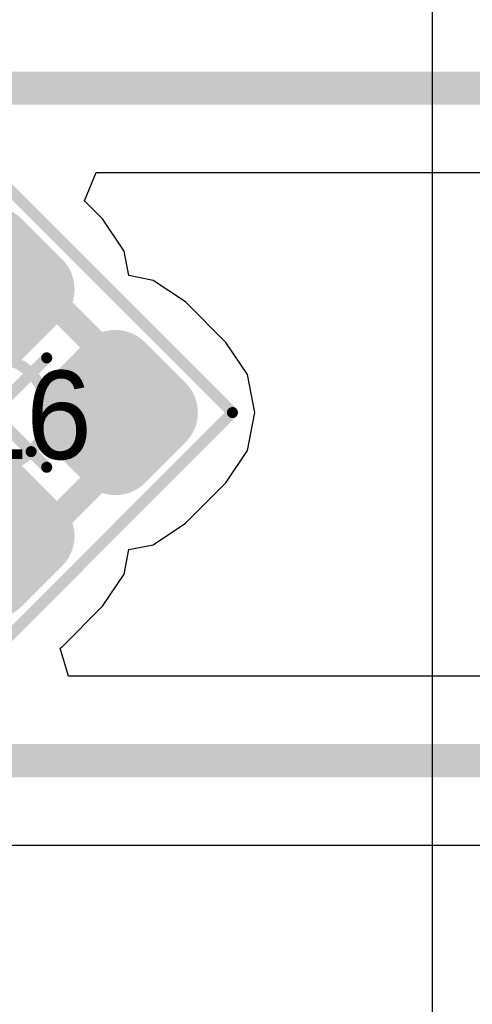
# Model space of a CAD drawing. Header units: millimetres. Extents: x -0.08 to 3.17, y -0.08 to 4.88.
# Tile 98 of 256: x 0.2 to 0.28, y 1.89 to 2.06. Entities that reach past the tile are written whole.
import ezdxf

# ---------------------------------------------------------------- set-up
doc = ezdxf.new("R2010")
doc.units = ezdxf.units.MM
doc.header["$MEASUREMENT"] = 0
for name, color, linetype in [('BottomOverlay', 54, 'Continuous'), ('Mechanical13', 56, 'Continuous'), ('Mechanical15', 56, 'Continuous'), ('Mechanical2', 216, 'Continuous'), ('TopLayer', 1, 'Continuous'), ('TopPaste', 8, 'Continuous'), ('TopSolder', 216, 'Continuous')]:
    doc.layers.add(name, color=color, linetype=linetype)

# ---------------------------------------------------------------- blocks, each defined once
blk = doc.blocks.new('SMLP34RGB2W_542')
at = {"layer": 'Mechanical13', "const_width": 0.0047244}
for points in [[(-0.0216535, 0.0216535), (0.0216535, 0.0216535)], [(-0.0216535, -0.0216535), (-0.0216535, 0.0216535)], [(0.0216535, -0.0216535), (0.0216535, 0.0216535)], [(-0.0216535, -0.0216535), (0.0216535, -0.0216535)]]:
    blk.add_lwpolyline(points, dxfattribs=at)
at = {"layer": 'Mechanical13', "const_width": 0.0023622}
for points in [[(-0.0228346, 0.0216535, 1), (-0.0204724, 0.0216535, 1)], [(-0.0228346, 0.0216535, 1), (-0.0204724, 0.0216535, 1)], [(0.0204724, 0.0216535, 1), (0.0228346, 0.0216535, 1)], [(0.0204724, 0.0216535, 1), (0.0228346, 0.0216535, 1)], [(-0.0228346, -0.0216535, 1), (-0.0204724, -0.0216535, 1)], [(-0.0228346, -0.0216535, 1), (-0.0204724, -0.0216535, 1)], [(0.0204724, -0.0216535, 1), (0.0228346, -0.0216535, 1)], [(0.0204724, -0.0216535, 1), (0.0228346, -0.0216535, 1)]]:
    blk.add_lwpolyline(points, format="xyb", close=True, dxfattribs=at)
at = {"layer": 'Mechanical13'}
blk.add_solid([(-0.0216533, -0.0216536), (-0.0078739, -0.0216536), (-0.0216533, -0.0078742), (-0.0078739, -0.0078742)], dxfattribs=at)
at = {"layer": 'Mechanical15', "const_width": 0.0019685}
for points in [[(-0.030315, 0.030315), (0.030315, 0.030315)], [(-0.030315, -0.030315), (-0.030315, 0.030315)], [(0.030315, -0.030315), (0.030315, 0.030315)], [(0, -0.0137795), (0, 0.0137795)], [(-0.0137795, 0), (0.0137795, 0)], [(-0.030315, -0.030315), (0.030315, -0.030315)]]:
    blk.add_lwpolyline(points, dxfattribs=at)
at = {"layer": 'Mechanical15'}
for points, const_width in [([(-0.0308071, 0.030315, 1), (-0.0298229, 0.030315, 1)], 0.0009842), ([(-0.0308071, 0.030315, 1), (-0.0298229, 0.030315, 1)], 0.0009842), ([(0.0298229, 0.030315, 1), (0.0308071, 0.030315, 1)], 0.0009842), ([(0.0298229, 0.030315, 1), (0.0308071, 0.030315, 1)], 0.0009842), ([(-0.0004921, 0.0137795, 1), (0.0004921, 0.0137795, 1)], 0.0009842), ([(0.0098425, 0, 1), (-0.0098425, 0, 1)], 0.0019685), ([(-0.0142716, 0, 1), (-0.0132874, 0, 1)], 0.0009842), ([(-0.0103346, 0, 1), (-0.0093504, 0, 1)], 0.0009842), ([(0.0093504, 0, 1), (0.0103346, 0, 1)], 0.0009842), ([(0.0132874, 0, 1), (0.0142716, 0, 1)], 0.0009842), ([(-0.0004921, -0.0137795, 1), (0.0004921, -0.0137795, 1)], 0.0009842), ([(-0.0308071, -0.030315, 1), (-0.0298229, -0.030315, 1)], 0.0009842), ([(-0.0308071, -0.030315, 1), (-0.0298229, -0.030315, 1)], 0.0009842), ([(0.0298229, -0.030315, 1), (0.0308071, -0.030315, 1)], 0.0009842), ([(0.0298229, -0.030315, 1), (0.0308071, -0.030315, 1)], 0.0009842)]:
    blk.add_lwpolyline(points, format="xyb", close=True, dxfattribs=dict(at, const_width=const_width))
at = {"layer": 'TopLayer', "const_width": 0.0055275}
for points in [[(-0.0234173, 0.0206536, 1), (-0.0178899, 0.0206536, 1)], [(-0.0132125, 0.0206536, 1), (-0.0076851, 0.0206536, 1)], [(0.0076851, 0.0206536, 1), (0.0132125, 0.0206536, 1)], [(0.0178899, 0.0206536, 1), (0.0234173, 0.0206536, 1)], [(-0.0234173, 0.0104488, 1), (-0.0178899, 0.0104488, 1)], [(-0.0132125, 0.0104488, 1), (-0.0076851, 0.0104488, 1)], [(0.0076851, 0.0104488, 1), (0.0132125, 0.0104488, 1)], [(0.0178899, 0.0104488, 1), (0.0234173, 0.0104488, 1)], [(-0.0234173, -0.0104488, 1), (-0.0178899, -0.0104488, 1)], [(-0.0132125, -0.0104488, 1), (-0.0076851, -0.0104488, 1)], [(0.0076851, -0.0104488, 1), (0.0132125, -0.0104488, 1)], [(0.0178899, -0.0104488, 1), (0.0234173, -0.0104488, 1)], [(-0.0234173, -0.0206536, 1), (-0.0178899, -0.0206536, 1)], [(-0.0132125, -0.0206536, 1), (-0.0076851, -0.0206536, 1)], [(0.0076851, -0.0206536, 1), (0.0132125, -0.0206536, 1)], [(0.0178899, -0.0206536, 1), (0.0234173, -0.0206536, 1)]]:
    blk.add_lwpolyline(points, format="xyb", close=True, dxfattribs=at)
at = {"layer": 'TopLayer'}
for points in [[(-0.0104488, 0.0049213), (-0.0104488, 0.0261811), (-0.0206536, 0.0049213), (-0.0206536, 0.0261811)], [(0.0206536, 0.0049213), (0.0206536, 0.0261811), (0.0104488, 0.0049213), (0.0104488, 0.0261811)], [(-0.0049213, 0.0104488), (-0.0049213, 0.0206536), (-0.0261811, 0.0104488), (-0.0261811, 0.0206536)], [(0.0261811, 0.0104488), (0.0261811, 0.0206536), (0.0049213, 0.0104488), (0.0049213, 0.0206536)], [(-0.0206536, -0.0049213), (-0.0206536, -0.0261811), (-0.0104488, -0.0049213), (-0.0104488, -0.0261811)], [(0.0104488, -0.0049213), (0.0104488, -0.0261811), (0.0206536, -0.0049213), (0.0206536, -0.0261811)], [(-0.0261811, -0.0104488), (-0.0261811, -0.0206536), (-0.0049213, -0.0104488), (-0.0049213, -0.0206536)], [(0.0049213, -0.0104488), (0.0049213, -0.0206536), (0.0261811, -0.0104488), (0.0261811, -0.0206536)]]:
    blk.add_solid(points, dxfattribs=at)
at = {"layer": 'TopPaste', "const_width": 0.0055275}
for points in [[(-0.0234173, 0.0206536, 1), (-0.0178899, 0.0206536, 1)], [(-0.0132125, 0.0206536, 1), (-0.0076851, 0.0206536, 1)], [(0.0076851, 0.0206536, 1), (0.0132125, 0.0206536, 1)], [(0.0178899, 0.0206536, 1), (0.0234173, 0.0206536, 1)], [(-0.0234173, 0.0104488, 1), (-0.0178899, 0.0104488, 1)], [(-0.0132125, 0.0104488, 1), (-0.0076851, 0.0104488, 1)], [(0.0076851, 0.0104488, 1), (0.0132125, 0.0104488, 1)], [(0.0178899, 0.0104488, 1), (0.0234173, 0.0104488, 1)], [(-0.0234173, -0.0104488, 1), (-0.0178899, -0.0104488, 1)], [(-0.0132125, -0.0104488, 1), (-0.0076851, -0.0104488, 1)], [(0.0076851, -0.0104488, 1), (0.0132125, -0.0104488, 1)], [(0.0178899, -0.0104488, 1), (0.0234173, -0.0104488, 1)], [(-0.0234173, -0.0206536, 1), (-0.0178899, -0.0206536, 1)], [(-0.0132125, -0.0206536, 1), (-0.0076851, -0.0206536, 1)], [(0.0076851, -0.0206536, 1), (0.0132125, -0.0206536, 1)], [(0.0178899, -0.0206536, 1), (0.0234173, -0.0206536, 1)]]:
    blk.add_lwpolyline(points, format="xyb", close=True, dxfattribs=at)
at = {"layer": 'TopPaste'}
for points in [[(-0.0104488, 0.0049213), (-0.0104488, 0.0261811), (-0.0206536, 0.0049213), (-0.0206536, 0.0261811)], [(0.0206536, 0.0049213), (0.0206536, 0.0261811), (0.0104488, 0.0049213), (0.0104488, 0.0261811)], [(-0.0049213, 0.0104488), (-0.0049213, 0.0206536), (-0.0261811, 0.0104488), (-0.0261811, 0.0206536)], [(0.0261811, 0.0104488), (0.0261811, 0.0206536), (0.0049213, 0.0104488), (0.0049213, 0.0206536)], [(-0.0206536, -0.0049213), (-0.0206536, -0.0261811), (-0.0104488, -0.0049213), (-0.0104488, -0.0261811)], [(0.0104488, -0.0049213), (0.0104488, -0.0261811), (0.0206536, -0.0049213), (0.0206536, -0.0261811)], [(-0.0261811, -0.0104488), (-0.0261811, -0.0206536), (-0.0049213, -0.0104488), (-0.0049213, -0.0206536)], [(0.0049213, -0.0104488), (0.0049213, -0.0206536), (0.0261811, -0.0104488), (0.0261811, -0.0206536)]]:
    blk.add_solid(points, dxfattribs=at)
at = {"layer": 'TopSolder', "const_width": 0.007496}
for points in [[(-0.0244016, 0.0206536, 1), (-0.0169056, 0.0206536, 1)], [(-0.0141968, 0.0206536, 1), (-0.0067008, 0.0206536, 1)], [(0.0067008, 0.0206536, 1), (0.0141968, 0.0206536, 1)], [(0.0169056, 0.0206536, 1), (0.0244016, 0.0206536, 1)], [(-0.0244016, 0.0104488, 1), (-0.0169056, 0.0104488, 1)], [(-0.0141968, 0.0104488, 1), (-0.0067008, 0.0104488, 1)], [(0.0067008, 0.0104488, 1), (0.0141968, 0.0104488, 1)], [(0.0169056, 0.0104488, 1), (0.0244016, 0.0104488, 1)], [(-0.0244016, -0.0104488, 1), (-0.0169056, -0.0104488, 1)], [(-0.0141968, -0.0104488, 1), (-0.0067008, -0.0104488, 1)], [(0.0067008, -0.0104488, 1), (0.0141968, -0.0104488, 1)], [(0.0169056, -0.0104488, 1), (0.0244016, -0.0104488, 1)], [(-0.0244016, -0.0206536, 1), (-0.0169056, -0.0206536, 1)], [(-0.0141968, -0.0206536, 1), (-0.0067008, -0.0206536, 1)], [(0.0067008, -0.0206536, 1), (0.0141968, -0.0206536, 1)], [(0.0169056, -0.0206536, 1), (0.0244016, -0.0206536, 1)]]:
    blk.add_lwpolyline(points, format="xyb", close=True, dxfattribs=at)
at = {"layer": 'TopSolder'}
for points in [[(-0.0104488, 0.0029528), (-0.0104488, 0.0281496), (-0.0206536, 0.0029528), (-0.0206536, 0.0281496)], [(0.0206536, 0.0029528), (0.0206536, 0.0281496), (0.0104488, 0.0029528), (0.0104488, 0.0281496)], [(-0.0029528, 0.0104488), (-0.0029528, 0.0206536), (-0.0281496, 0.0104488), (-0.0281496, 0.0206536)], [(0.0281496, 0.0104488), (0.0281496, 0.0206536), (0.0029528, 0.0104488), (0.0029528, 0.0206536)], [(-0.0206536, -0.0029528), (-0.0206536, -0.0281496), (-0.0104488, -0.0029528), (-0.0104488, -0.0281496)], [(0.0104488, -0.0029528), (0.0104488, -0.0281496), (0.0206536, -0.0029528), (0.0206536, -0.0281496)], [(-0.0281496, -0.0104488), (-0.0281496, -0.0206536), (-0.0029528, -0.0104488), (-0.0029528, -0.0206536)], [(0.0029528, -0.0104488), (0.0029528, -0.0206536), (0.0281496, -0.0104488), (0.0281496, -0.0206536)]]:
    blk.add_solid(points, dxfattribs=at)

msp = doc.modelspace()

# ---------------------------------------------------------------- linework, layer by layer
at = {"layer": 'BottomOverlay'}
msp.add_line((0.2753356, 3.8770214), (0.2753356, -0.0028293), dxfattribs=at)
at = {"layer": 'TopLayer'}
for p, q in [((0.2133246, 2.0298582), (0.2153957, 2.0348582)), ((0.2153957, 2.0348582), (0.506604, 2.0348582)), ((0.2165667, 2.0266161), (0.2133246, 2.0298582)), ((0.2203988, 2.0208808), (0.2165667, 2.0266161)), ((0.2212631, 2.0165357), (0.2203988, 2.0208808)), ((0.2256082, 2.0156714), (0.2212631, 2.0165357)), ((0.2313435, 2.0118393), (0.2256082, 2.0156714)), ((0.2385594, 2.0046234), (0.2313435, 2.0118393)), ((0.2423915, 1.9988881), (0.2385594, 2.0046234)), ((0.2437372, 1.992123), (0.2423915, 1.9988881)), ((0.2423915, 1.9853579), (0.2437372, 1.992123)), ((0.2385594, 1.9796226), (0.2423915, 1.9853579)), ((0.2313435, 1.9724067), (0.2385594, 1.9796226)), ((0.2256082, 1.9685746), (0.2313435, 1.9724067)), ((0.2212631, 1.9677103), (0.2256082, 1.9685746)), ((0.2203988, 1.9633652), (0.2212631, 1.9677103)), ((0.2165667, 1.9576299), (0.2203988, 1.9633652)), ((0.2093508, 1.950414), (0.2165667, 1.9576299)), ((0.2089827, 1.950168), (0.2093508, 1.950414)), ((0.2104994, 1.945168), (0.2089827, 1.950168)), ((0.4986831, 1.945168), (0.2104994, 1.945168)), ((0.1698218, 1.9150622), (0.5049182, 1.9150622))]:
    msp.add_line(p, q, dxfattribs=at)
at = {"layer": 'TopLayer', "const_width": 0.0059055}
for points in [[(0.1574803, 2.0499111), (0.506604, 2.0499111)], [(0.1574803, 1.9301151), (0.5049182, 1.9301151)]]:
    msp.add_lwpolyline(points, dxfattribs=at)

# ---------------------------------------------------------------- block references
at = {"rotation": 315}
msp.add_blockref('SMLP34RGB2W_542', (0.1968504, 1.992123), dxfattribs=at)

# ---------------------------------------------------------------- texts
at = {"layer": 'Mechanical2'}
msp.add_text('DL6', height=0.015748, dxfattribs=at).set_placement((0.1760207, 1.9838395))

doc.saveas('drawing.dxf')
